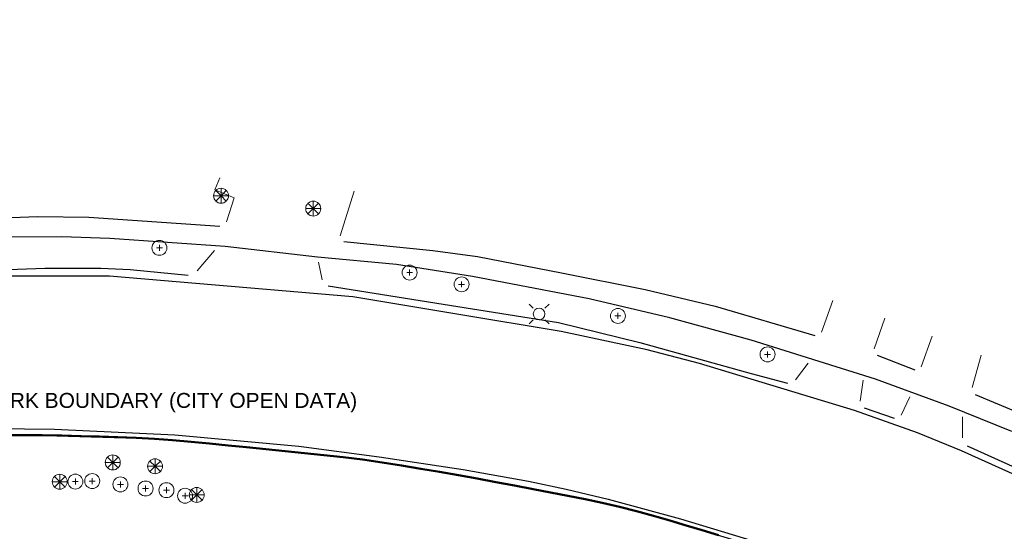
# Model space of a CAD drawing. Header units: metres. Extents: x -6552 to -6384, y 5654608 to 5654799.
# Tile 16 of 20: x -6512 to -6453, y 5654768 to 5654799. Entities that reach past the tile are written whole.
import ezdxf
from ezdxf.enums import TextEntityAlignment as Align

# ---------------------------------------------------------------- set-up
doc = ezdxf.new("R2010")
doc.units = ezdxf.units.M
doc.header["$LTSCALE"] = 0.5
doc.linetypes.add('PHANTOM', pattern=[22, 12, -2, 2, -2, 2, -2])
for name, color, linetype, lineweight in [('V-PROP-LINE', 7, 'PHANTOM', 50), ('V-PROP-TEXT', 7, 'Continuous', 18), ('V-ROAD-CURB', 7, 'Continuous', 25), ('V-ROAD-DW', 8, 'Continuous', 18), ('V-ROAD-SW', 8, 'Continuous', 25), ('V-UTIL-ELEC', 1, 'Continuous', 18), ('V-VEG-TREE', 94, 'Continuous', 18)]:
    doc.layers.add(name, color=color, linetype=linetype, lineweight=lineweight)
doc.styles.add('BR-STD', font='arial.ttf')

# ---------------------------------------------------------------- blocks, each defined once
blk = doc.blocks.new('UTIL-LIGHT')
at = {"color": 0, "lineweight": -2}
for p, q in [((-0.71, 0.71), (-1.2, 1.2)), ((0.71, 0.71), (1.2, 1.2)), ((-0.71, -0.71), (-1.2, -1.2)), ((0.71, -0.71), (1.2, -1.2))]:
    blk.add_line(p, q, dxfattribs=at)
blk.add_circle((0, 0), 0.7, dxfattribs=at)
blk = doc.blocks.new('VEG-TREE-DECID')
at = {"color": 0, "lineweight": -2}
for p, q in [((-0.6, 0), (0.6, 0)), ((0, -0.6), (0, 0.6))]:
    blk.add_line(p, q, dxfattribs=at)
blk.add_circle((0, 0), 1.5, dxfattribs=at)
blk = doc.blocks.new('VEG-TREE-CONIF')
at = {"color": 0, "lineweight": -2}
for q in [(-1.5, 0), (-1.06, 1.06), (-1.06, -1.06), (0, 1.5), (1.06, 1.06), (1.5, 0), (0, -1.5), (1.06, -1.06)]:
    blk.add_line((0, 0), q, dxfattribs=at)
blk.add_circle((0, 0), 1.5, dxfattribs=at)

msp = doc.modelspace()

# ---------------------------------------------------------------- linework, layer by layer
at = {"layer": 'V-PROP-LINE'}
msp.add_lwpolyline([(-6513.373, 5654773.727), (-6512.2, 5654773.729), (-6511.027, 5654773.716), (-6509.854, 5654773.695), (-6508.681, 5654773.668), (-6507.582, 5654773.639), (-6506.483, 5654773.605), (-6505.384, 5654773.56), (-6504.286, 5654773.5), (-6503.189, 5654773.418), (-6502.078, 5654773.317), (-6500.967, 5654773.212), (-6499.857, 5654773.103), (-6498.747, 5654772.992), (-6497.587, 5654772.878), (-6496.426, 5654772.762), (-6495.266, 5654772.645), (-6494.106, 5654772.524), (-6492.946, 5654772.398), (-6491.772, 5654772.253), (-6490.601, 5654772.081), (-6489.432, 5654771.893), (-6488.264, 5654771.698), (-6487.136, 5654771.506), (-6486.01, 5654771.308), (-6484.885, 5654771.105), (-6483.76, 5654770.898), (-6482.637, 5654770.685), (-6481.513, 5654770.469), (-6480.472, 5654770.269), (-6479.431, 5654770.07), (-6478.39, 5654769.864), (-6477.353, 5654769.647), (-6476.32, 5654769.413), (-6475.293, 5654769.156), (-6474.273, 5654768.87), (-6473.296, 5654768.58), (-6472.318, 5654768.289), (-6471.341, 5654767.998), (-6470.364, 5654767.707)], dxfattribs=at)
at = {"layer": 'V-ROAD-CURB'}
for points in [[(-6452.721, 5654773.947), (-6456.504, 5654775.471), (-6460.933, 5654777.098), (-6468.404, 5654779.443), (-6473.286, 5654780.789), (-6478.143, 5654781.921), (-6485.154, 5654783.267), (-6489.736, 5654783.988), (-6494.489, 5654784.437), (-6500.027, 5654785.084), (-6506.968, 5654785.565), (-6509.859, 5654785.669), (-6516.09, 5654785.623), (-6517.568, 5654785.689), (-6518.356, 5654785.836), (-6520.566, 5654786.65), (-6521.513, 5654787.162), (-6522.002, 5654787.542), (-6522.696, 5654788.29), (-6523.222, 5654788.987), (-6525.026, 5654791.892)], [(-6448.411, 5654769.461), (-6455.753, 5654772.785), (-6458.406, 5654773.868), (-6462.195, 5654775.21), (-6471.507, 5654778.045), (-6474.658, 5654778.859), (-6479.826, 5654779.96), (-6486.099, 5654781.002), (-6492.36, 5654782.054), (-6499.68, 5654782.674), (-6506.983, 5654783.292), (-6514.19, 5654783.284)], [(-6475.104, 5654779.295), (-6468.408, 5654777.442)], [(-6515.704, 5654774.14), (-6510.291, 5654774.081), (-6503.05, 5654773.736), (-6495.608, 5654773.055), (-6490.772, 5654772.418), (-6485.719, 5654771.648), (-6481.787, 5654770.954), (-6479.537, 5654770.469), (-6477.01, 5654769.878), (-6472.656, 5654768.693), (-6464.257, 5654766.138), (-6461.388, 5654765.125), (-6457.746, 5654763.547), (-6448.77, 5654759.325)], [(-6465.598, 5654766.24), (-6474.666, 5654768.982), (-6478.071, 5654769.8)]]:
    msp.add_lwpolyline(points, dxfattribs=at)
at = {"layer": 'V-ROAD-DW'}
for points in [[(-6499.96, 5654786.57), (-6499.494, 5654788.014), (-6500.653, 5654788.484), (-6500.361, 5654789.22)], [(-6492.276, 5654788.405), (-6493.114, 5654785.712)], [(-6501.715, 5654783.604), (-6500.665, 5654784.831)], [(-6494.421, 5654784.129), (-6494.202, 5654783.064)], [(-6464.173, 5654779.92), (-6463.492, 5654781.834)], [(-6460.364, 5654780.771), (-6461.015, 5654778.915)], [(-6458.181, 5654777.83), (-6457.512, 5654779.681)], [(-6454.573, 5654778.546), (-6455.122, 5654776.584)], [(-6465.739, 5654777.044), (-6464.967, 5654778.062)], [(-6461.667, 5654777.03), (-6461.85, 5654775.775)], [(-6459.384, 5654774.933), (-6458.856, 5654776.024)], [(-6455.693, 5654774.832), (-6455.688, 5654773.553)]]:
    msp.add_lwpolyline(points, dxfattribs=at)
at = {"layer": 'V-ROAD-SW'}
for points in [[(-6523.692, 5654798.732), (-6524.009, 5654796.843), (-6524.19, 5654794.909), (-6524.156, 5654793.69), (-6523.942, 5654792.8), (-6523.21, 5654791.092), (-6522.274, 5654789.611), (-6521.187, 5654788.42), (-6520.039, 5654787.562), (-6518.757, 5654787.059), (-6516.902, 5654786.808), (-6514.531, 5654786.759), (-6511.297, 5654786.887), (-6508.223, 5654786.844), (-6500.355, 5654786.31)], [(-6525.024, 5654791.893), (-6526.534, 5654790.815), (-6526.238, 5654790.118), (-6525.519, 5654788.849), (-6524.389, 5654787.356), (-6523.056, 5654786.043), (-6521.69, 5654785.079), (-6520.126, 5654784.356), (-6518.568, 5654783.966), (-6516.437, 5654783.718), (-6514.185, 5654783.648), (-6510.871, 5654783.778), (-6507.507, 5654783.784), (-6505.738, 5654783.695), (-6502.252, 5654783.344)], [(-6492.894, 5654785.381), (-6487.539, 5654784.845), (-6484.854, 5654784.483), (-6479.808, 5654783.496), (-6474.774, 5654782.498), (-6470.562, 5654781.48), (-6464.565, 5654779.725)], [(-6493.841, 5654782.709), (-6486.914, 5654781.612), (-6479.993, 5654780.512), (-6475.104, 5654779.294)], [(-6460.832, 5654778.531), (-6458.559, 5654777.656)], [(-6468.409, 5654777.433), (-6466.223, 5654776.86)], [(-6454.929, 5654776.177), (-6452.254, 5654775.039), (-6444.487, 5654771.44), (-6436.72, 5654767.838), (-6428.952, 5654764.241), (-6421.187, 5654760.642), (-6415.037, 5654757.698), (-6408.884, 5654754.757), (-6407.018, 5654754.103), (-6404.913, 5654753.674), (-6403.088, 5654753.622), (-6402.105, 5654753.72), (-6401.162, 5654753.918), (-6399.682, 5654754.518), (-6398.842, 5654755.083), (-6397.681, 5654756.314), (-6396.135, 5654758.473), (-6395.089, 5654760.248)], [(-6461.613, 5654775.377), (-6459.806, 5654774.749)], [(-6478.069, 5654769.796), (-6486.263, 5654771.356), (-6491.991, 5654772.286), (-6497.962, 5654772.883), (-6503.932, 5654773.481), (-6510.853, 5654773.683), (-6517.76, 5654773.884), (-6523.792, 5654773.703), (-6525.594, 5654773.483), (-6527.589, 5654772.964), (-6528.51, 5654772.525), (-6529.209, 5654772.066), (-6530.71, 5654770.796), (-6531.424, 5654769.993), (-6532.199, 5654768.889), (-6532.724, 5654767.855), (-6533.221, 5654766.32), (-6534.062, 5654759.744)], [(-6455.414, 5654773.084), (-6448.393, 5654769.9), (-6441.368, 5654766.718)]]:
    msp.add_lwpolyline(points, dxfattribs=at)

# ---------------------------------------------------------------- block references
at = {"layer": 'V-UTIL-ELEC', "xscale": 0.5, "yscale": 0.5}
msp.add_blockref('UTIL-LIGHT', (-6481.158, 5654781.017), dxfattribs=at)
at = {"layer": 'V-VEG-TREE', "xscale": 0.3, "yscale": 0.3}
for name, p in [('VEG-TREE-CONIF', (-6500.281, 5654788.131)), ('VEG-TREE-CONIF', (-6494.737, 5654787.362)), ('VEG-TREE-DECID', (-6503.986, 5654784.997)), ('VEG-TREE-DECID', (-6488.938, 5654783.51)), ('VEG-TREE-DECID', (-6485.815, 5654782.801)), ('VEG-TREE-DECID', (-6476.415, 5654780.899)), ('VEG-TREE-DECID', (-6467.418, 5654778.583)), ('VEG-TREE-CONIF', (-6506.788, 5654772.079)), ('VEG-TREE-CONIF', (-6504.248, 5654771.847)), ('VEG-TREE-CONIF', (-6509.979, 5654770.919)), ('VEG-TREE-DECID', (-6509.041, 5654770.928)), ('VEG-TREE-DECID', (-6508.028, 5654770.959)), ('VEG-TREE-DECID', (-6506.33, 5654770.757)), ('VEG-TREE-DECID', (-6504.821, 5654770.512)), ('VEG-TREE-DECID', (-6503.562, 5654770.412)), ('VEG-TREE-DECID', (-6502.444, 5654770.075)), ('VEG-TREE-CONIF', (-6501.742, 5654770.125))]:
    msp.add_blockref(name, p, dxfattribs=at)

# ---------------------------------------------------------------- texts
at = {"layer": 'V-PROP-TEXT', "style": 'BR-STD'}
msp.add_text('PARK BOUNDARY (CITY OPEN DATA)', height=0.9, dxfattribs=at).set_placement((-6514.656, 5654775.814), align=Align.MIDDLE_LEFT)

doc.saveas('drawing.dxf')
